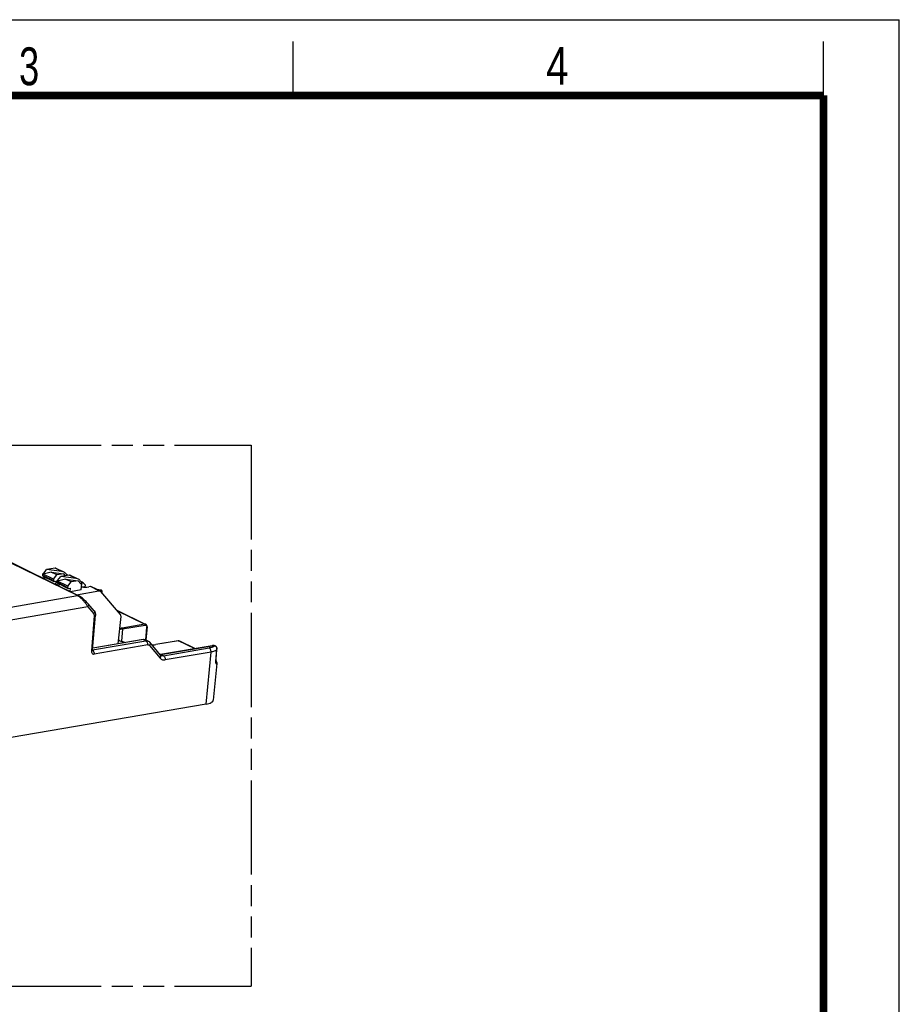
# Model space of a CAD drawing. Header units: millimetres. Extents: x 0 to 210, y 0 to 297.
# Tile 22 of 22: x 129 to 210, y 206 to 297. Entities that reach past the tile are written whole.
import ezdxf

# ---------------------------------------------------------------- set-up
doc = ezdxf.new("R2010")
doc.units = ezdxf.units.MM
doc.header["$LTSCALE"] = 19.36
doc.linetypes.add('PHANTOM', pattern=[0.8, 0.45, -0.05, 0.1, -0.05, 0.1, -0.05])
doc.layers.get('0').update_dxf_attribs({"linetype": 'CONTINUOUS'})
doc.layers.add('DEFAULT_3', color=7, linetype='PHANTOM')
doc.styles.add('TEXTSTYLE_2', font='txt', dxfattribs={"width": 0.75})

msp = doc.modelspace()

# ---------------------------------------------------------------- linework, layer by layer
at = {"color": 2, "linetype": 'Continuous'}
for p, q in [((0, 297), (210, 297)), ((210, 0), (210, 297)), ((154, 290), (154, 295)), ((203, 290), (203, 295))]:
    msp.add_line(p, q, dxfattribs=at)
at = {"color": 9, "linetype": 'Continuous'}
for p, q in [((134.08267, 243.77908), (124.03029, 248.6994)), ((132.64702, 246.0116), (132.01274, 246.32206)), ((130.85138, 245.67787), (131.86299, 245.18272)), ((132.16273, 245.03601), (133.17435, 244.54085)), ((133.95837, 245.36974), (133.32409, 245.6802)), ((136.06148, 244.21991), (135.27467, 244.60503)), ((136.18981, 244.20644), (136.17154, 244.20331)), ((78.39226, 234.22179), (134.08267, 243.77908)), ((134.18667, 243.76569), (134.18574, 243.76614)), ((135.02464, 242.73868), (78.40768, 233.02239)), ((135.02464, 242.73868), (135.58118, 242.07999)), ((137.70731, 242.39828), (140.29184, 241.13324)), ((135.63066, 241.89623), (135.36757, 238.6661)), ((140.29184, 241.13324), (138.21015, 240.77599)), ((138.24209, 240.70158), (138.13637, 239.55959)), ((138.24209, 240.70158), (140.32376, 241.05882)), ((140.38458, 239.69236), (140.48898, 240.86484)), ((140.39599, 241.11978), (140.39592, 241.11981)), ((135.48121, 238.7578), (140.40955, 239.60358)), ((140.17311, 239.71931), (135.49412, 238.91633)), ((140.40955, 239.60358), (140.17311, 239.71931)), ((143.40601, 239.60895), (141.32432, 239.2517)), ((144.90565, 238.87492), (143.40601, 239.60895)), ((143.50976, 239.59568), (143.50986, 239.59563)), ((140.5691, 239.23028), (135.61479, 238.38005)), ((140.72571, 239.17553), (141.71832, 238.00074)), ((141.77734, 238.33279), (146.52517, 239.14759)), ((142.02849, 238.20986), (146.25616, 238.93539)), ((146.41572, 238.56209), (142.18806, 237.83656)), ((145.95534, 233.74579), (146.41572, 238.56209)), ((141.77734, 238.33279), (142.02849, 238.20986))]:
    msp.add_line(p, q, dxfattribs=at)
at = {"color": 7, "linetype": 'Continuous'}
for p, q in [((134.18667, 243.76569), (124.13429, 248.68602)), ((130.86253, 245.79101), (130.85138, 245.67787)), ((130.86253, 245.79101), (130.92834, 245.8023)), ((131.87415, 245.29586), (130.86253, 245.79101)), ((131.66492, 245.93862), (130.91552, 245.76508)), ((130.92834, 245.8023), (131.22502, 246.18688)), ((130.92834, 245.8023), (131.02489, 245.7904)), ((132.01274, 246.32206), (131.22502, 246.18688)), ((132.64702, 246.0116), (131.22502, 246.18688)), ((131.66492, 245.93862), (132.83492, 245.7944)), ((132.1868, 245.68318), (131.66492, 245.93862)), ((131.87415, 245.29586), (132.1868, 245.68318)), ((132.09593, 246.31136), (132.73021, 246.0009)), ((132.83492, 245.7944), (132.1868, 245.68318)), ((132.97136, 245.61967), (132.83492, 245.7944)), ((133.19868, 245.65868), (133.08039, 245.71658)), ((130.80157, 245.42259), (131.05928, 245.46682)), ((130.89168, 245.58606), (131.9033, 245.09091)), ((131.06278, 245.50232), (131.04325, 245.3043)), ((131.87415, 245.29586), (131.86299, 245.18272)), ((131.9449, 245.08556), (132.08449, 245.10951)), ((132.08449, 245.10951), (132.05487, 244.80914)), ((132.37063, 244.82496), (132.11292, 244.78073)), ((132.17389, 245.14914), (132.16273, 245.03601)), ((132.17389, 245.14914), (132.23969, 245.16044)), ((133.1855, 244.65399), (132.17389, 245.14914)), ((132.20304, 244.9442), (133.21465, 244.44904)), ((132.97628, 245.29675), (132.22687, 245.12321)), ((132.23969, 245.16044), (132.53638, 245.54502)), ((132.23969, 245.16044), (132.33624, 245.14854)), ((132.37413, 244.86045), (132.35461, 244.66243)), ((133.32409, 245.6802), (132.53638, 245.54502)), ((133.95837, 245.36974), (132.53638, 245.54502)), ((132.97628, 245.29675), (134.14628, 245.15254)), ((133.49816, 245.04131), (132.97628, 245.29675)), ((133.10199, 245.67476), (133.1143, 245.6442)), ((133.1855, 244.65399), (133.49816, 245.04131)), ((133.40729, 245.66949), (134.04157, 245.35903)), ((134.14628, 245.15254), (133.49816, 245.04131)), ((134.37602, 244.8583), (134.14628, 245.15254)), ((134.34249, 244.90124), (134.47284, 244.88518)), ((134.48836, 244.87758), (134.37602, 244.8583)), ((134.52744, 245.00829), (134.39175, 245.07471)), ((134.41335, 245.03289), (134.47284, 244.88518)), ((134.43257, 244.3119), (134.48836, 244.87758)), ((134.47284, 244.88518), (134.48836, 244.87758)), ((134.5967, 244.95879), (134.79804, 244.76397)), ((133.1855, 244.65399), (133.17435, 244.54085)), ((133.25625, 244.44369), (133.39584, 244.46765)), ((133.39584, 244.46765), (133.36622, 244.16728)), ((134.43257, 244.3119), (133.42427, 244.13886)), ((133.98628, 243.86378), (136.06148, 244.21991)), ((134.57793, 244.57918), (134.76066, 244.61054)), ((134.76066, 244.61054), (134.74251, 244.56284)), ((135.27467, 244.60503), (135.11512, 244.57765)), ((136.16548, 244.20652), (135.36814, 244.59679)), ((136.21782, 244.1653), (138.02263, 242.02422)), ((136.33321, 244.19613), (136.32215, 244.04153)), ((136.3272, 244.2343), (136.32446, 244.24051)), ((136.32733, 244.23396), (136.32721, 244.23427)), ((135.62293, 242.36401), (135.06634, 243.02276)), ((137.65347, 242.46215), (140.39599, 241.11978)), ((135.47912, 238.7322), (135.74222, 241.96239)), ((138.07105, 241.83592), (137.82307, 239.32128)), ((140.51123, 240.87737), (140.4047, 239.68099)), ((140.15738, 239.72188), (135.49455, 238.92167)), ((140.61764, 239.57676), (140.38077, 239.6927)), ((141.76002, 238.28482), (140.7674, 239.45963)), ((143.39029, 239.61152), (141.30859, 239.25427)), ((143.50986, 239.59563), (144.9624, 238.88466)), ((146.50952, 239.15017), (141.76161, 238.33536)), ((146.7622, 239.14198), (146.76224, 239.14197)), ((146.86018, 237.69699), (146.95618, 238.84559)), ((141.76161, 238.33538), (141.72071, 238.33133)), ((141.8204, 238.23668), (141.82022, 238.23676)), ((146.94195, 237.51754), (146.62272, 234.12016)), ((146.83985, 237.69854), (146.83692, 237.66177)), ((146.94366, 237.54519), (146.94365, 237.54481)), ((145.95534, 233.74579), (65.36449, 219.91522))]:
    msp.add_line(p, q, dxfattribs=at)
at = {"color": 7, "linetype": 'Continuous', "const_width": 0.7}
for points in [[(7, 290), (203, 290)], [(203, 7), (203, 290)]]:
    msp.add_lwpolyline(points, dxfattribs=at)
at = {"color": 7, "linetype": 'Continuous'}
for points in [[(136.28317, 244.27925), (136.26432, 244.28493), (136.25168, 244.28656)], [(136.32446, 244.24051), (136.31367, 244.25697), (136.29983, 244.26983), (136.28317, 244.27925)], [(135.06649, 243.02259), (135.03649, 243.05752), (134.95987, 243.14219), (134.87967, 243.22523), (134.79653, 243.30643), (134.71108, 243.38534), (134.62413, 243.46121), (134.53647, 243.53323), (134.44916, 243.6003), (134.36312, 243.66129), (134.28022, 243.71438), (134.2009, 243.75857), (134.18569, 243.76615)], [(135.47965, 238.712), (135.47973, 238.71183), (135.47916, 238.71546), (135.47876, 238.72264), (135.47912, 238.7322)], [(146.95623, 238.84552), (146.95747, 238.88056), (146.95336, 238.92859), (146.94261, 238.9737), (146.92561, 239.01496), (146.90289, 239.05163), (146.87518, 239.08297), (146.8435, 239.10822), (146.80881, 239.12719), (146.77234, 239.13965), (146.76222, 239.14194)], [(141.82038, 238.23669), (141.81447, 238.23972), (141.79657, 238.25084), (141.77992, 238.2642), (141.76434, 238.27985), (141.76003, 238.2848)], [(146.86213, 237.64577), (146.8624, 237.64512), (146.8626, 237.64459), (146.86245, 237.64507), (146.86222, 237.64581), (146.86193, 237.64687), (146.8616, 237.64821), (146.86123, 237.64994), (146.86082, 237.65212), (146.8604, 237.65484), (146.85998, 237.65821), (146.85961, 237.6623), (146.85932, 237.66721), (146.85917, 237.67302), (146.85921, 237.67985), (146.85951, 237.68767), (146.86015, 237.69692)], [(146.94195, 237.51754), (146.94337, 237.53772), (146.94367, 237.54554)]]:
    msp.add_lwpolyline(points, dxfattribs=at)
for centre, radius, start, end in [((154.06584, 239.98738), 19.85103, 166.0767832, 166.532573), ((135.92162, 239.66602), 4.63223, 87.6797606, 89.2844053), ((135.91499, 239.49503), 4.80334, 85.9823811, 87.6832552), ((136.16777, 244.45978), 0.33204, 283.0461505, 285.8598605), ((146.37591, 237.51512), 0.57725, 29.1077088, 31.0008831), ((146.44901, 237.54965), 0.4963, 19.187234, 20.2447188)]:
    msp.add_arc(centre, radius, start, end, dxfattribs=at)
at = {"color": 9, "linetype": 'Continuous'}
for centre, radius, start, end in [((135.94929, 239.94242), 4.33867, 87.7264555, 89.1328893), ((135.94308, 239.78175), 4.49946, 86.0799448, 87.7286026), ((136.13569, 244.52398), 0.32211, 279.6729131, 283.0488921), ((136.14888, 244.46653), 0.26317, 283.074995, 285.5837837), ((135.94042, 239.73913), 4.54216, 85.7506451, 86.0831794), ((136.27413, 244.2078), 0.06107, 76.5982615, 87.3266987), ((135.52357, 242.27991), 0.13017, 36.3008289, 40.2418842), ((138.71617, 237.73573), 3.08183, 101.3850582, 104.1987556), ((138.82032, 237.21749), 3.61043, 99.7297252, 101.3818749), ((138.83757, 237.2287), 3.52356, 99.7297251, 101.381875), ((140.21421, 240.88934), 0.27586, 354.904948, 357.6437332), ((140.681, 243.00049), 3.80359, 279.5159718, 279.7376101), ((146.60963, 238.58919), 0.56503, 91.3806901, 95.0970846), ((146.70855, 238.91321), 0.23193, 50.8141924, 60.9931019), ((146.52601, 238.88124), 0.4255, 339.3109302, 346.8713041), ((146.54708, 238.87638), 0.40388, 346.8647588, 353.8747791), ((141.71393, 238.69637), 0.36902, 271.5063228, 276.4917736), ((141.71289, 238.70646), 0.37916, 276.4749195, 277.4209524), ((141.71205, 238.71268), 0.38544, 277.4249298, 279.7517122), ((147.12886, 237.63602), 0.29307, 174.9580209, 179.5035163), ((146.65574, 237.5436), 0.29065, 41.2384065, 44.0126183), ((146.65868, 237.54614), 0.28677, 32.1572361, 41.2449072), ((146.6644, 237.54983), 0.27996, 22.9061079, 32.1394253)]:
    msp.add_arc(centre, radius, start, end, dxfattribs=at)
at = {"color": 7, "linetype": 'Continuous'}
for centre, major_axis, ratio, start_param, end_param in [((132.766, 245.71617), (0.3307, -0.22646), 0.58721487, 7.00586625, 8.57666258), ((133.16734, 245.34001), (-0.07466, 0.32691), 0.70341851, -0.43706325, -0.03840878), ((134.07735, 245.07431), (0.3307, -0.22646), 0.58721487, 7.00586625, 8.57666258), ((134.4787, 244.69814), (-0.07466, 0.32691), 0.70341851, 5.45937836, 6.24477652), ((135.15311, 244.36804), (0.24143, 0.20868), 0.4937738, 0.20738729, 0.68591781)]:
    msp.add_ellipse(centre, major_axis=major_axis, ratio=ratio, start_param=start_param, end_param=end_param, dxfattribs=at)
for points, knots in [([(132.09593, 246.31136), (132.08975, 246.31438), (132.06337, 246.32472), (132.03377, 246.32567), (132.01274, 246.32206)], [0, 0, 0, 0, 0.24393416, 1, 1, 1, 1]), ([(133.40729, 245.66949), (133.4011, 245.67252), (133.37473, 245.68285), (133.34513, 245.68381), (133.32409, 245.6802)], [0, 0, 0, 0, 0.24393416, 1, 1, 1, 1]), ([(130.85138, 245.67787), (130.84951, 245.65897), (130.85242, 245.62237), (130.8773, 245.59311), (130.89168, 245.58607)], [0, 0, 0, 0, 0.54246658, 1, 1, 1, 1]), ([(131.9033, 245.09091), (131.88891, 245.09796), (131.86403, 245.12721), (131.86113, 245.16382), (131.86299, 245.18272)], [0, 0, 0, 0, 0.45753342, 1, 1, 1, 1]), ([(131.9449, 245.08556), (131.94127, 245.08493), (131.92723, 245.08349), (131.91266, 245.08632), (131.9033, 245.09091)], [0, 0, 0, 0, 0.26082046, 1, 1, 1, 1]), ([(132.16273, 245.03601), (132.16087, 245.01711), (132.16377, 244.9805), (132.18865, 244.95125), (132.20304, 244.9442)], [0, 0, 0, 0, 0.54246658, 1, 1, 1, 1]), ([(133.21465, 244.44904), (133.20027, 244.45609), (133.17538, 244.48535), (133.17248, 244.52195), (133.17435, 244.54085)], [0, 0, 0, 0, 0.45753342, 1, 1, 1, 1]), ([(133.25625, 244.44369), (133.25262, 244.44307), (133.23859, 244.44162), (133.22402, 244.44446), (133.21465, 244.44904)], [0, 0, 0, 0, 0.26082046, 1, 1, 1, 1]), ([(134.46045, 244.59858), (134.573, 244.57611), (134.7916, 244.55176), (135.01225, 244.56), (135.11512, 244.57765)], [0, 0, 0, 0, 0.5237278, 1, 1, 1, 1]), ([(134.76604, 244.64026), (134.76864, 244.63405), (134.78118, 244.60648), (134.79644, 244.5802), (134.80905, 244.56031)], [0, 0, 0, 0, 0.22212112, 1, 1, 1, 1]), ([(136.06148, 244.21991), (136.07057, 244.22147), (136.10566, 244.22513), (136.14208, 244.21798), (136.16548, 244.20653)], [0, 0, 0, 0, 0.2615414, 1, 1, 1, 1]), ([(136.3266, 244.1785), (136.32029, 244.16948), (136.29807, 244.15343), (136.27325, 244.14459), (136.25851, 244.14039)], [0, 0, 0, 0, 0.4181075, 1, 1, 1, 1]), ([(135.62291, 242.36401), (135.66842, 242.31016), (135.73616, 242.17934), (135.74805, 242.03403), (135.74221, 241.96239)], [0, 0, 0, 0, 0.49519419, 1, 1, 1, 1]), ([(138.02263, 242.02422), (138.04257, 242.00056), (138.07157, 241.93828), (138.0745, 241.87089), (138.07105, 241.83592)], [0, 0, 0, 0, 0.46823535, 1, 1, 1, 1]), ([(140.51123, 240.87737), (140.51557, 240.92605), (140.50625, 241.00185), (140.45362, 241.08199), (140.41614, 241.10992), (140.39592, 241.11981)], [0, 0, 0, 0, 0.51766666, 0.76164664, 1, 1, 1, 1]), ([(137.85624, 239.67836), (137.95374, 239.63074), (138.1681, 239.5419), (138.38904, 239.47179), (138.50753, 239.43852)], [0, 0, 0, 0, 0.46855876, 1, 1, 1, 1]), ([(140.15738, 239.72188), (140.19545, 239.72841), (140.27272, 239.73109), (140.34719, 239.70914), (140.3808, 239.69269)], [0, 0, 0, 0, 0.50797507, 1, 1, 1, 1]), ([(143.39028, 239.61151), (143.40051, 239.61326), (143.44085, 239.61741), (143.48262, 239.60889), (143.50972, 239.59567)], [0, 0, 0, 0, 0.25593812, 1, 1, 1, 1]), ([(140.97793, 239.21105), (141.00667, 239.21376), (141.11726, 239.22513), (141.22748, 239.24035), (141.30859, 239.25427)], [0, 0, 0, 0, 0.25972354, 1, 1, 1, 1]), ([(146.7622, 239.14198), (146.7192, 239.15076), (146.63484, 239.16041), (146.54969, 239.15705), (146.50961, 239.15018)], [0, 0, 0, 0, 0.51905111, 1, 1, 1, 1]), ([(146.92401, 238.73093), (146.91703, 238.645), (146.90028, 238.42979), (146.87076, 238.08579), (146.85034, 237.82755), (146.83991, 237.69858)], [0, 0, 0, 0, 0.24970569, 0.62522046, 1, 1, 1, 1]), ([(146.94369, 237.54596), (146.94412, 237.56056), (146.94317, 237.61705), (146.93149, 237.67324), (146.91774, 237.71276)], [0, 0, 0, 0, 0.25874116, 1, 1, 1, 1]), ([(145.95534, 233.74579), (146.04738, 233.76158), (146.21213, 233.79829), (146.3993, 233.87064), (146.51076, 233.94222), (146.56968, 233.99686), (146.60885, 234.0561), (146.62075, 234.0993), (146.62271, 234.12016)], [0, 0, 0, 0, 0.34686992, 0.62578504, 0.7393674, 0.83710544, 0.922168, 1, 1, 1, 1])]:
    msp.add_open_spline(points, degree=3, knots=knots, dxfattribs=at)
for points in [[(136.16548, 244.20653), (136.18542, 244.19676), (136.2035, 244.18228), (136.21782, 244.1653)], [(136.33318, 244.19612), (136.33273, 244.18987), (136.33019, 244.18364), (136.3266, 244.1785)], [(136.32733, 244.23396), (136.33195, 244.22206), (136.33409, 244.20885), (136.33318, 244.19611)], [(140.61769, 239.57673), (140.67458, 239.54886), (140.72651, 239.50802), (140.76739, 239.45963)], [(146.91465, 237.72139), (146.90518, 237.74706), (146.89357, 237.77201), (146.88026, 237.79592)]]:
    msp.add_open_spline(points, degree=3, dxfattribs=at)
at = {"color": 9, "linetype": 'Continuous'}
for points in [[(136.19701, 244.20181), (136.19481, 244.2036), (136.19241, 244.2052), (136.18985, 244.20645)], [(136.26024, 244.28507), (136.25746, 244.2859), (136.25457, 244.28636), (136.25167, 244.28655)], [(136.27122, 244.27876), (136.26824, 244.28174), (136.26429, 244.28386), (136.26024, 244.28507)], [(136.27698, 244.2688), (136.27594, 244.27249), (136.27394, 244.27605), (136.27122, 244.27876)], [(136.31671, 244.25086), (136.30926, 244.25886), (136.29892, 244.26467), (136.28828, 244.26721)], [(136.32721, 244.23427), (136.3248, 244.24035), (136.32117, 244.24607), (136.31671, 244.25086)], [(140.44897, 241.01524), (140.45519, 241.00794), (140.46069, 240.99998), (140.46541, 240.99164)], [(140.17311, 239.71931), (140.16834, 239.72165), (140.16262, 239.72278), (140.15738, 239.72188)], [(140.17311, 239.71931), (140.19298, 239.72272), (140.21318, 239.72465), (140.23334, 239.72489)], [(143.39028, 239.61152), (143.39552, 239.61241), (143.40124, 239.61128), (143.40601, 239.60895)], [(143.40601, 239.60895), (143.41785, 239.61098), (143.42993, 239.61195), (143.44194, 239.61171)], [(135.47696, 238.72288), (135.47812, 238.72585), (135.47885, 238.72903), (135.47909, 238.73221)], [(141.30859, 239.25427), (141.31383, 239.25517), (141.31955, 239.25404), (141.32432, 239.2517)], [(146.52524, 239.1476), (146.52047, 239.14993), (146.51476, 239.15107), (146.50952, 239.15017)], [(146.75577, 239.13976), (146.77851, 239.13546), (146.80077, 239.12726), (146.82102, 239.11605)], [(146.93954, 238.95886), (146.95058, 238.91837), (146.9531, 238.87502), (146.94865, 238.83329)], [(141.76165, 238.33518), (141.76687, 238.33605), (141.77259, 238.33514), (141.77734, 238.33281)], [(146.92228, 237.6588), (146.93727, 237.6233), (146.94479, 237.58371), (146.94366, 237.54519)]]:
    msp.add_open_spline(points, degree=3, dxfattribs=at)
for points, knots in [([(136.21909, 244.16397), (136.21808, 244.16787), (136.21353, 244.18183), (136.20531, 244.19507), (136.19701, 244.20181)], [0, 0, 0, 0, 0.2739302, 1, 1, 1, 1]), ([(136.27364, 244.24295), (136.26862, 244.23583), (136.25096, 244.22319), (136.23127, 244.2163), (136.21958, 244.21303)], [0, 0, 0, 0, 0.41782903, 1, 1, 1, 1]), ([(136.27698, 244.2688), (136.27859, 244.26465), (136.28005, 244.2553), (136.27625, 244.24666), (136.27364, 244.24295)], [0, 0, 0, 0, 0.49595859, 1, 1, 1, 1]), ([(134.18573, 243.76613), (134.17825, 243.76974), (134.14553, 243.7823), (134.10892, 243.78354), (134.08267, 243.77903)], [0, 0, 0, 0, 0.23771856, 1, 1, 1, 1]), ([(134.08267, 243.77908), (134.08937, 243.7758), (134.11741, 243.76155), (134.14465, 243.74574), (134.16503, 243.73306)], [0, 0, 0, 0, 0.23700659, 1, 1, 1, 1]), ([(134.16503, 243.73306), (134.17452, 243.72715), (134.21394, 243.7018), (134.25194, 243.67428), (134.2802, 243.65247)], [0, 0, 0, 0, 0.2384469, 1, 1, 1, 1]), ([(134.2802, 243.65247), (134.35983, 243.59103), (134.51207, 243.45214), (134.71455, 243.22286), (134.88808, 242.98382), (134.98444, 242.81929), (135.02464, 242.73868)], [0, 0, 0, 0, 0.25426774, 0.51913306, 0.7722813, 1, 1, 1, 1]), ([(135.06653, 243.02255), (135.08049, 243.00598), (135.10112, 242.96196), (135.10039, 242.88588), (135.07347, 242.80833), (135.04246, 242.76084), (135.02465, 242.73868)], [0, 0, 0, 0, 0.21092665, 0.45279066, 0.72317905, 1, 1, 1, 1]), ([(135.58118, 242.07999), (135.60076, 242.05683), (135.62958, 241.99626), (135.63345, 241.93044), (135.63066, 241.89623)], [0, 0, 0, 0, 0.46902896, 1, 1, 1, 1]), ([(135.62847, 242.35698), (135.64084, 242.34014), (135.65819, 242.29758), (135.65625, 242.22548), (135.63016, 242.14991), (135.59954, 242.10271), (135.58123, 242.07993)], [0, 0, 0, 0, 0.20909691, 0.4423454, 0.707524, 1, 1, 1, 1]), ([(135.74221, 241.96239), (135.74085, 241.94587), (135.71482, 241.92242), (135.67408, 241.90635), (135.64611, 241.89926), (135.63067, 241.89628)], [0, 0, 0, 0, 0.36821938, 0.6506163, 1, 1, 1, 1]), ([(140.39592, 241.11981), (140.38817, 241.1236), (140.35517, 241.13653), (140.31815, 241.13775), (140.29184, 241.13324)], [0, 0, 0, 0, 0.24423956, 1, 1, 1, 1]), ([(140.32378, 241.05882), (140.32448, 241.06644), (140.32345, 241.09369), (140.30985, 241.12442), (140.29184, 241.13324)], [0, 0, 0, 0, 0.27620133, 1, 1, 1, 1]), ([(138.14221, 240.68296), (138.12566, 240.67962), (138.06179, 240.66622), (137.99835, 240.65078), (137.9517, 240.63798)], [0, 0, 0, 0, 0.25874488, 1, 1, 1, 1]), ([(138.21015, 240.77599), (138.21549, 240.77337), (138.23694, 240.75446), (138.24411, 240.72339), (138.24209, 240.70157)], [0, 0, 0, 0, 0.21343549, 1, 1, 1, 1]), ([(140.32376, 241.05882), (140.32856, 241.05964), (140.34733, 241.06199), (140.36661, 241.06076), (140.38028, 241.05758)], [0, 0, 0, 0, 0.25767553, 1, 1, 1, 1]), ([(140.38028, 241.05758), (140.39996, 241.053), (140.42541, 241.03995), (140.44446, 241.02053), (140.44897, 241.01524)], [0, 0, 0, 0, 0.74380087, 1, 1, 1, 1]), ([(140.46541, 240.99164), (140.46991, 240.98368), (140.48625, 240.94807), (140.49107, 240.90787), (140.48984, 240.87799)], [0, 0, 0, 0, 0.2341065, 1, 1, 1, 1]), ([(140.51123, 240.87737), (140.51095, 240.87415), (140.50292, 240.86744), (140.49451, 240.86582), (140.48899, 240.86484)], [0, 0, 0, 0, 0.36496126, 1, 1, 1, 1]), ([(137.85659, 239.67082), (137.90345, 239.64844), (138.11198, 239.5561), (138.3292, 239.48434), (138.4987, 239.43681)], [0, 0, 0, 0, 0.22780387, 1, 1, 1, 1]), ([(140.23334, 239.72489), (140.24633, 239.72505), (140.29688, 239.72301), (140.34704, 239.70923), (140.38078, 239.69271)], [0, 0, 0, 0, 0.25703434, 1, 1, 1, 1]), ([(140.40955, 239.60358), (140.44527, 239.60971), (140.51722, 239.61234), (140.58659, 239.59197), (140.61764, 239.57677)], [0, 0, 0, 0, 0.51184684, 1, 1, 1, 1]), ([(140.56912, 239.23028), (140.57276, 239.26845), (140.5695, 239.34657), (140.53213, 239.48163), (140.46716, 239.57538), (140.40955, 239.60358)], [0, 0, 0, 0, 0.27187804, 0.54519892, 1, 1, 1, 1]), ([(140.76739, 239.45963), (140.78126, 239.44324), (140.80167, 239.40052), (140.80194, 239.32624), (140.7761, 239.24798), (140.74464, 239.19912), (140.7257, 239.17555)], [0, 0, 0, 0, 0.20871878, 0.4407702, 0.70596741, 1, 1, 1, 1]), ([(143.44194, 239.61171), (143.44792, 239.61158), (143.4712, 239.60996), (143.49416, 239.6033), (143.50976, 239.59569)], [0, 0, 0, 0, 0.25606039, 1, 1, 1, 1]), ([(135.36757, 238.6661), (135.36418, 238.62464), (135.36917, 238.54481), (135.4191, 238.44058), (135.50916, 238.37745), (135.58076, 238.37421), (135.61479, 238.38005)], [0, 0, 0, 0, 0.28429399, 0.53499369, 0.76410198, 1, 1, 1, 1]), ([(135.36757, 238.6661), (135.39211, 238.67082), (135.43199, 238.68084), (135.47079, 238.70698), (135.47696, 238.72288)], [0, 0, 0, 0, 0.59435176, 1, 1, 1, 1]), ([(135.48424, 238.73546), (135.4888, 238.73206), (135.50803, 238.71644), (135.52468, 238.69776), (135.53604, 238.68244)], [0, 0, 0, 0, 0.22988547, 1, 1, 1, 1]), ([(135.53604, 238.68244), (135.56786, 238.6395), (135.61061, 238.53943), (135.61976, 238.43212), (135.61479, 238.38005)], [0, 0, 0, 0, 0.50539183, 1, 1, 1, 1]), ([(140.5691, 239.23028), (140.59775, 239.2352), (140.65805, 239.23237), (140.70747, 239.19713), (140.72571, 239.17553)], [0, 0, 0, 0, 0.50694797, 1, 1, 1, 1]), ([(140.98123, 239.20714), (141.00973, 239.20978), (141.1196, 239.22089), (141.22912, 239.23571), (141.30982, 239.24924)], [0, 0, 0, 0, 0.25913517, 1, 1, 1, 1]), ([(146.57085, 239.02061), (146.54855, 239.01139), (146.44635, 238.97379), (146.33961, 238.94971), (146.25616, 238.93539)], [0, 0, 0, 0, 0.22177734, 1, 1, 1, 1]), ([(146.41572, 238.56209), (146.41937, 238.60026), (146.41611, 238.67838), (146.37874, 238.81343), (146.31377, 238.90719), (146.25616, 238.93539)], [0, 0, 0, 0, 0.27187555, 0.54519923, 1, 1, 1, 1]), ([(146.92407, 238.73092), (146.85789, 238.68851), (146.69022, 238.61882), (146.51501, 238.57913), (146.41572, 238.56209)], [0, 0, 0, 0, 0.43826143, 1, 1, 1, 1]), ([(146.52517, 239.14759), (146.52788, 239.14805), (146.53926, 239.14987), (146.55071, 239.1512), (146.55943, 239.15199)], [0, 0, 0, 0, 0.23933073, 1, 1, 1, 1]), ([(146.7078, 239.09596), (146.69843, 239.08887), (146.65545, 239.05917), (146.60821, 239.03606), (146.57085, 239.02061)], [0, 0, 0, 0, 0.22526287, 1, 1, 1, 1]), ([(146.59602, 239.15406), (146.60251, 239.15422), (146.62918, 239.15447), (146.65586, 239.15315), (146.67595, 239.15134)], [0, 0, 0, 0, 0.24353918, 1, 1, 1, 1]), ([(146.67595, 239.15134), (146.69619, 239.14953), (146.7229, 239.14605), (146.74933, 239.14108), (146.75577, 239.13976)], [0, 0, 0, 0, 0.75555867, 1, 1, 1, 1]), ([(146.75577, 239.13976), (146.75238, 239.13592), (146.73756, 239.1201), (146.721, 239.10595), (146.7078, 239.09596)], [0, 0, 0, 0, 0.23629292, 1, 1, 1, 1]), ([(146.75577, 239.13972), (146.75632, 239.14017), (146.75816, 239.14151), (146.76063, 239.14226), (146.76219, 239.14195)], [0, 0, 0, 0, 0.30637793, 1, 1, 1, 1]), ([(146.8551, 239.09298), (146.87595, 239.07599), (146.91167, 239.03461), (146.93254, 238.98451), (146.93954, 238.95886)], [0, 0, 0, 0, 0.50293636, 1, 1, 1, 1]), ([(146.92407, 238.73092), (146.92849, 238.7402), (146.94423, 238.77675), (146.95378, 238.81611), (146.95623, 238.84554)], [0, 0, 0, 0, 0.25812888, 1, 1, 1, 1]), ([(141.71832, 238.00074), (141.73614, 238.02292), (141.76717, 238.07044), (141.79408, 238.14804), (141.79477, 238.22416), (141.77408, 238.26818), (141.76009, 238.28474)], [0, 0, 0, 0, 0.27686427, 0.54727222, 0.78911007, 1, 1, 1, 1]), ([(141.71832, 238.00074), (141.74621, 237.96772), (141.80991, 237.90885), (141.9258, 237.84962), (142.05502, 237.82369), (142.14378, 237.82896), (142.18806, 237.83656)], [0, 0, 0, 0, 0.24912722, 0.49328731, 0.74102088, 1, 1, 1, 1]), ([(142.02849, 238.20986), (141.99284, 238.20374), (141.92091, 238.2016), (141.85174, 238.22208), (141.82063, 238.23717)], [0, 0, 0, 0, 0.51127566, 1, 1, 1, 1]), ([(142.02849, 238.20986), (142.05411, 238.19732), (142.10507, 238.15357), (142.15852, 238.06141), (142.18888, 237.95089), (142.19156, 237.87319), (142.18806, 237.83656)], [0, 0, 0, 0, 0.20082512, 0.45844614, 0.74086481, 1, 1, 1, 1]), ([(146.8358, 237.63856), (146.83576, 237.63423), (146.83591, 237.61843), (146.83745, 237.60263), (146.83944, 237.59134)], [0, 0, 0, 0, 0.27401426, 1, 1, 1, 1]), ([(146.86015, 237.69692), (146.85988, 237.69376), (146.85666, 237.6796), (146.84585, 237.66842), (146.83691, 237.66177)], [0, 0, 0, 0, 0.22195606, 1, 1, 1, 1]), ([(146.83944, 237.59134), (146.84234, 237.57483), (146.84997, 237.54678), (146.86889, 237.5141), (146.88685, 237.49329), (146.90332, 237.48176), (146.91868, 237.47736), (146.93202, 237.4837), (146.93939, 237.49862), (146.94127, 237.51041), (146.94194, 237.5174)], [0, 0, 0, 0, 0.2593979, 0.44365897, 0.58074944, 0.6807624, 0.75334694, 0.81526112, 0.89143879, 1, 1, 1, 1])]:
    msp.add_open_spline(points, degree=3, knots=knots, dxfattribs=at)
at = {"layer": 'DEFAULT_3', "color": 91, "linetype": 'PHANTOM', "true_color": 0x80ff80}
for p, q in [((50.12864, 257.68), (150.12864, 257.68)), ((150.12864, 257.68), (150.12864, 207.68)), ((50.12864, 207.68), (150.12864, 207.68))]:
    msp.add_line(p, q, dxfattribs=at)

# ---------------------------------------------------------------- texts
at = {"color": 5, "linetype": 'Continuous', "style": 'TEXTSTYLE_2'}
for s, width, p in [('3', 0.714286, (128.68391, 290.94286)), ('4', 0.785714, (177.38314, 290.99105))]:
    msp.add_text(s, height=3.5, dxfattribs=dict(at, width=width)).set_placement(p)

doc.saveas('drawing.dxf')
